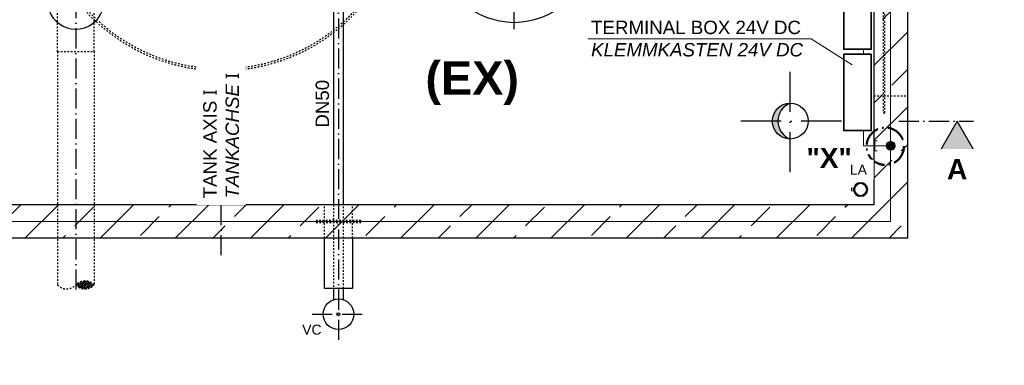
# Model space of a CAD drawing. Header units: millimetres. Extents: x -1777 to 1198744, y 17256 to 76241.
# Tile 13 of 201: x 68062 to 73946, y 40336 to 42401. Entities that reach past the tile are written whole.
import ezdxf

# ---------------------------------------------------------------- set-up
doc = ezdxf.new("R2010")
doc.units = ezdxf.units.MM
doc.linetypes.add('ACAD_ISO10W100', pattern=[18, 12, -3, 0, -3])
doc.linetypes.add('JIS_02_1.0', pattern=[2, 1, -1])
for name, color, linetype, lineweight in [('Beschriftung', 7, 'Continuous', 9), ('elektro Installation', 7, 'Continuous', 35), ('Verz. Bandstahl 30x3_5mm auf Putz', 1, 'GRENZE2', 18), ('Verz. Bandstahl 30x3_5mm im Beton', 5, 'GRENZE1', 18)]:
    doc.layers.add(name, color=color, linetype=linetype, lineweight=lineweight)
doc.styles.add('LBB3.5M1000', font='isocp.shx', dxfattribs={"height": 3.5})
doc.linetypes.add('GRENZE1', pattern='A,6.35,-2.54,[133,ltypeshp.shx,S=2.54,R=0,X=-2.54,Y=0],-2.54,25.4', length=36.83)
doc.linetypes.add('GRENZE2', pattern='A,6.35,-2.54,[132,ltypeshp.shx,S=2.54,R=0,X=-2.54,Y=0],-2.54,25.4', length=36.83)

msp = doc.modelspace()

# ---------------------------------------------------------------- hatches: boundary and pattern name
h = msp.add_hatch()
h.set_pattern_fill('ANSI33', color=256, scale=50, style=0)
h.set_pattern_definition([(45, (150560.63, 46331.4), (-224.5064, 224.5064), []), (45, (150785.13, 46331.4), (-224.5064, 224.5064), [158.75, -79.375])])
h.paths.add_polyline_path([(67517.09828, 45294.77103), (65167.09828, 45294.77103), (65167.09828, 41094.77103), (69267.09828, 41094.77103), (69267.09828, 41294.77103), (65367.09828, 41294.77103), (65367.09828, 45094.77103), (67517.09828, 45094.77103)])
h.paths.add_polyline_path([(68397.09828, 45294.77103), (67517.09828, 45294.77103), (67517.09828, 45094.77103), (68397.09828, 45094.77103)], flags=17)
h.paths.add_polyline_path([(69267.09828, 45294.77103), (68397.09828, 45294.77103), (68397.09828, 45094.77103), (69267.09828, 45094.77103)])
h.paths.add_polyline_path([(71017.09828, 45294.77103), (69267.09828, 45294.77103), (69267.09828, 45094.77103), (71017.09828, 45094.77103)], flags=17)
h.paths.add_polyline_path([(73367.09828, 45294.77103), (71017.09828, 45294.77103), (71017.09828, 45094.77103), (73167.09828, 45094.77103), (73167.09828, 41294.77103), (69267.09828, 41294.77103), (69267.09828, 41094.77103), (73367.09828, 41094.77103)])
h = msp.add_hatch(color=256)
h.dxf.hatch_style = 1
h.paths.add_polyline_path([(72593.54851, 41794.77103), (72560.04828, 41794.77103, 0.4142135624), (72667.09828, 41687.72103, -0.3104259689)])
h.paths.add_polyline_path([(72667.09828, 41901.82103, 0.4142135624), (72560.04828, 41794.77103), (72593.54851, 41794.77103, -0.3104259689)])
h = msp.add_hatch(color=256)
h.dxf.hatch_style = 1
h.paths.add_polyline_path([(73664.26214, 41794.77103), (73566.28859, 41625.07586), (73762.2357, 41625.07586)])
at = {"linetype": 'JIS_02_1.0', "ltscale": 10}
h = msp.add_hatch(dxfattribs=at)
h.set_pattern_fill('ANSI36', color=256, scale=2.5)
h.set_pattern_definition([(45, (83825.211, 48258.312), (4.209495, 15.4348152), [19.84375, -3.96875, 0, -3.96875])])
h.paths.add_polyline_path([(68397.09828, 40815.76269, 0.4305700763), (68506.64835, 40815.76269, 0.4305700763)])
at = {"layer": 'Verz. Bandstahl 30x3_5mm im Beton'}
h = msp.add_hatch(color=256, dxfattribs=at)
h.dxf.hatch_style = 1
edge = h.paths.add_edge_path()
edge.add_arc((73267.09828, 41647.37219), 26.4653, 0, 360)

# ---------------------------------------------------------------- linework, layer by layer
at = {"linetype": 'ACAD_ISO10W100', "ltscale": 10}
for p, q in [((68397.09828, 46131.29563), (68397.09828, 40763.94736)), ((69267.09828, 40992.99843), (69267.09828, 46093.74077)), ((71017.09828, 42344.56472), (71017.09828, 46119.28167)), ((73315.95772, 41794.77103), (73762.2357, 41794.77103))]:
    msp.add_line(p, q, dxfattribs=at)
for p, q in [((73367.09828, 45294.77103), (73367.09828, 41094.77103)), ((73167.09828, 45094.77103), (73167.09828, 41294.77103)), ((73167.09828, 41294.77103), (65367.09828, 41294.77103)), ((73367.09828, 41094.77103), (65167.09828, 41094.77103)), ((69882.94828, 40794.77103), (69882.94828, 41094.77103)), ((70051.24828, 41094.77103), (70051.24828, 40794.77103)), ((70051.24828, 40794.77103), (69882.94828, 40794.77103))]:
    msp.add_line(p, q)
at = {"linetype": 'Continuous', "ltscale": 10}
msp.add_line((69997.24828, 41294.77103), (69997.24828, 42768.77103), dxfattribs=at)
at = {"linetype": 'JIS_02_1.0', "ltscale": 10}
for p, q in [((68287.54882, 42209.77103), (68287.54828, 42514.77084)), ((68506.64828, 42209.77103), (68506.64828, 42514.77103)), ((68287.54828, 42209.77103), (68506.64828, 42209.77103)), ((73167.09828, 41944.77103), (73367.09828, 41944.77103)), ((69882.94828, 41094.77103), (69882.94828, 41294.77103)), ((69936.94828, 41294.77103), (69936.94828, 40794.77103)), ((69997.24828, 40794.77103), (69997.24828, 41294.77103)), ((70051.24828, 41094.77103), (70051.24828, 41294.77103))]:
    msp.add_line(p, q, dxfattribs=at)
at = {"linetype": 'ACAD_ISO10W100', "ltscale": 20}
for p, q in [((72667.09828, 41489.157), (72667.09828, 42100.38506)), ((72972.71231, 41794.77103), (72361.48426, 41794.77103))]:
    msp.add_line(p, q, dxfattribs=at)
at = {"lineweight": 13}
for p, q in [((73054.03682, 41396.50613), (73051.17855, 41397.41734)), ((73054.03682, 41375.24459), (73051.17855, 41374.33338)), ((73053.02517, 41402.10865), (73055.73765, 41400.82708)), ((73053.02517, 41369.64206), (73055.73765, 41370.92364)), ((73057.89309, 41409.84051), (73060.22126, 41407.94852)), ((73061.0664, 41413.28743), (73063.14405, 41411.12332)), ((73068.69505, 41418.96236), (73070.17044, 41416.35023)), ((73074.07082, 41418.24476), (73072.92975, 41421.01928)), ((73100.69574, 41418.24476), (73101.83681, 41421.01928)), ((73106.07151, 41418.96236), (73104.59612, 41416.35023)), ((73113.70016, 41413.28743), (73111.62251, 41411.12332)), ((73116.87348, 41409.84051), (73114.5453, 41407.94852)), ((73121.7414, 41402.10865), (73119.02891, 41400.82708)), ((73121.7414, 41369.64206), (73119.02891, 41370.92364)), ((73120.72975, 41396.50613), (73123.58801, 41397.41734)), ((73120.72975, 41375.24459), (73123.58801, 41374.33338)), ((73057.89309, 41361.91021), (73060.22126, 41363.80219)), ((73061.0664, 41358.46328), (73063.14405, 41360.62739)), ((73068.69505, 41352.78835), (73070.17044, 41355.40048)), ((73074.07082, 41353.50595), (73072.92975, 41350.73143)), ((73100.69574, 41353.50595), (73101.83681, 41350.73143)), ((73106.07151, 41352.78835), (73104.59612, 41355.40048)), ((73113.70016, 41358.46328), (73111.62251, 41360.62739)), ((73116.87348, 41361.91021), (73114.5453, 41363.80219))]:
    msp.add_line(p, q, dxfattribs=at)
at = {"linetype": 'JIS_02_1.0', "ltscale": 10}
for points in [[(73222.70768, 41844.77103), (73232.70768, 41844.77103), (73232.70768, 42644.77103), (73222.70768, 42644.77103)], [(70101.24828, 41199.77103), (69832.94828, 41199.77103), (69832.94828, 41189.77103), (70101.24828, 41189.77103)]]:
    msp.add_lwpolyline(points, close=True, dxfattribs=at)
msp.add_lwpolyline([(73664.26214, 41794.77103), (73566.28859, 41625.07586), (73762.2357, 41625.07586)], close=True)
at = {"lineweight": 13}
msp.add_lwpolyline([(73045.68145, 41377.67737), (73033.93768, 41377.67737), (73033.93768, 41394.07335), (73045.68145, 41394.07335)], dxfattribs=at)
at = {"color": 253, "linetype": 'JIS_02_1.0', "ltscale": 10}
for radius in [1100, 1088]:
    msp.add_circle((69267.09828, 43194.77103), radius, dxfattribs=at)
msp.add_circle((72667.09828, 41794.77103), 107.05)
at = {"linetype": 'ACAD_ISO10W100', "lineweight": 50, "ltscale": 10}
msp.add_circle((73235.00376, 41644.48513), 111.5003, dxfattribs=at)
at = {"lineweight": 13}
for radius in [38, 35]:
    msp.add_circle((73087.38328, 41385.87536), radius, dxfattribs=at)
for centre, radius, start, end in [((71017.09828, 42844.77103), 460, 101.191938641, 78.808061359), ((68397.09828, 42514.77103), 170, 130.121586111, 49.878413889), ((72708.2278, 41794.77103), 114.67929, 111.017200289, 248.982799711)]:
    msp.add_arc(centre, radius, start, end)
at = {"linetype": 'JIS_02_1.0', "ltscale": 10}
for centre, start, end in [((68451.87332, 40763.94736), 43.409469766, 136.590530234), ((68342.32325, 40867.57802), 223.409469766, 316.590530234), ((68451.87332, 40867.57802), 223.409469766, 316.590530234)]:
    msp.add_arc(centre, 75.39982, start, end, dxfattribs=at)
at = {"layer": 'Beschriftung'}
msp.add_line((72793.01322, 42285.42474), (71459.58862, 42285.42474), dxfattribs=at)
at = {"layer": 'Verz. Bandstahl 30x3_5mm auf Putz', "ltscale": 2}
for p, q in [((73104.59828, 42194.5463), (73104.59828, 42224.22075)), ((73104.59828, 41647.37219), (73104.59828, 41737.88316)), ((73172.54741, 41647.37219), (73104.59828, 41647.37219))]:
    msp.add_line(p, q, dxfattribs=at)
at = {"layer": 'Verz. Bandstahl 30x3_5mm im Beton', "ltscale": 15}
for p, q in [((73267.09828, 41194.77103), (73267.09828, 45194.77103)), ((65267.09828, 41194.77103), (73267.09828, 41194.77103))]:
    msp.add_line(p, q, dxfattribs=at)
at = {"layer": 'Verz. Bandstahl 30x3_5mm im Beton', "linetype": 'Continuous'}
msp.add_line((73267.09828, 41647.37219), (73172.54741, 41647.37219), dxfattribs=at)
msp.add_lwpolyline([(73187.54741, 41617.37219), (73172.54741, 41617.37219), (73172.54741, 41677.37219), (73187.54741, 41677.37219)], dxfattribs=at)
at = {"layer": 'Verz. Bandstahl 30x3_5mm im Beton', "linetype": 'Continuous', "ltscale": 15}
msp.add_circle((73267.09828, 41647.37219), 26.4653, dxfattribs=at)

# ---------------------------------------------------------------- next in the draw order: texts
at = {"attachment_point": 1, "style": 'LBB3.5M1000', "bg_fill": 2}
for s, insert, char_height, width in [('\\pi36.311;{\\fArial|b1|i0|c0|p34;(EX)}', (70450.74299, 42151.92277), 200, 602.3620889), ('{\\fArial|b1|i0|c0|p34;"X"}', (72764.20049, 41634.51323), 120, 198.097513), ('\\pi37.769;{\\fArial|b1|i0|c0|p34;A}', (73566.28859, 41567.50314), 120, 195.9471091)]:
    msp.add_mtext(s, dxfattribs=dict(at, insert=insert, char_height=char_height, width=width))
at = {"layer": 'Beschriftung', "insert": (69830.6233, 41755.3425), "char_height": 80, "width": 144.484593, "attachment_point": 1, "rotation": 90, "style": 'LBB3.5M1000', "bg_fill": 2}
msp.add_mtext('{\\fArial|b0|i0|c0|p34;DN50}', dxfattribs=at)
at = {"layer": 'Beschriftung', "attachment_point": 1, "style": 'LBB3.5M1000', "bg_fill": 2}
for s, insert, char_height, width in [('\\pi37.769;{\\fArial|b1|i0|c0|p34;A}', (64771.96087, 41567.50314), 120, 195.9471091), ('\\pi31.451;{\\fArial|b0|i0|c0|p34;EMERGENCY \\P\\pi268.1;EXIT\\P\\pi-7.2665;\\fArial|b0|i1|c0|p34;NOTAUSGANG}', (65492.06756, 40722.25323), 80, 773.5161683)]:
    msp.add_mtext(s, dxfattribs=dict(at, insert=insert, char_height=char_height, width=width))

# ---------------------------------------------------------------- next in the draw order: linework, layer by layer
at = {"linetype": 'Continuous', "ltscale": 10}
for p, q in [((69936.94828, 42768.77103), (69936.94828, 41294.77103)), ((69936.94828, 40794.77103), (69936.94828, 40727.30885)), ((69997.24828, 40727.30885), (69997.24828, 40794.77103))]:
    msp.add_line(p, q, dxfattribs=at)
at = {"linetype": 'JIS_02_1.0', "ltscale": 10}
for p, q in [((68287.54882, 42209.77103), (68287.54824, 40815.76265)), ((68506.64775, 42209.77103), (68506.64832, 40815.76265))]:
    msp.add_line(p, q, dxfattribs=at)
at = {"linetype": 'ACAD_ISO10W100', "ltscale": 10}
msp.add_line((69809.03, 40640.91887), (70125.16656, 40640.91887), dxfattribs=at)
at = {"lineweight": 13}
msp.add_circle((73087.38328, 41385.87536), 42.5, dxfattribs=at)
at = {"layer": 'Beschriftung'}
msp.add_line((72793.01322, 42285.42474), (73036.4371, 42130.00166), dxfattribs=at)
at = {"layer": 'elektro Installation'}
for points in [[(73151.47425, 42680.88388), (72986.40375, 42680.88388), (72986.40375, 42224.22075), (73151.47425, 42224.22075)], [(73151.47425, 42194.5463), (72986.40375, 42194.5463), (72986.40375, 41737.88316), (73151.47425, 41737.88316)]]:
    msp.add_lwpolyline(points, close=True, dxfattribs=at)

# ---------------------------------------------------------------- next in the draw order: texts
at = {"layer": 'Beschriftung', "insert": (69159.16965, 41332.82632), "char_height": 80, "width": 1314.0157142, "attachment_point": 1, "rotation": 90, "style": 'LBB3.5M1000', "bg_fill": 2}
msp.add_mtext('{\\fArial|b0|i0|c0|p34;TANK AXIS \\fSegoe UI|b0|i0|c0|p34;I\\fArial|b0|i0|c0|p34;\\P\\fArial|b0|i1|c0|p34;TANKACHSE \\fSegoe UI|b0|i0|c0|p34;I}', dxfattribs=at)
at = {"layer": 'Beschriftung', "insert": (71476.83885, 42394.51874), "char_height": 80, "width": 1314.0157142, "attachment_point": 1, "style": 'LBB3.5M1000'}
msp.add_mtext('{\\fArial|b0|i0|c0|p34;TERMINAL BOX 24V DC\\P\\fArial|b0|i1|c0|p34;KLEMMKASTEN 24V DC}', dxfattribs=at)
at = {"layer": 'Beschriftung', "insert": (66574.46101, 40551.04126), "char_height": 120, "width": 195.9471091, "attachment_point": 1, "style": 'LBB3.5M1000', "bg_fill": 2}
msp.add_mtext('\\pi47.714;{\\fArial|b1|i0|c0|p34;B}', dxfattribs=at)

# ---------------------------------------------------------------- next in the draw order: linework, layer by layer
at = {"linetype": 'ACAD_ISO10W100', "ltscale": 10}
msp.add_line((69967.09828, 42768.77103), (69967.09828, 40482.8506), dxfattribs=at)
msp.add_circle((69967.09828, 40640.91887), 9.08235)

# ---------------------------------------------------------------- next in the draw order: texts
at = {"layer": 'Beschriftung', "insert": (73023.17229, 41534.14151), "char_height": 60, "width": 111.9584505, "attachment_point": 1, "style": 'LBB3.5M1000', "bg_fill": 2}
msp.add_mtext('{\\fArial|b0|i0|c0|p34;\\C256;LA}', dxfattribs=at)
at = {"layer": 'Beschriftung', "color": 1, "insert": (69750.18184, 40578.61084), "char_height": 60, "width": 111.9584505, "attachment_point": 1, "style": 'LBB3.5M1000', "bg_fill": 2}
msp.add_mtext('{\\fArial|b0|i0|c0|p34;\\C256;VC}', dxfattribs=at)

# ---------------------------------------------------------------- next in the draw order: linework, layer by layer
msp.add_circle((69967.09828, 40640.91887), 91.5)

doc.saveas('drawing.dxf')
